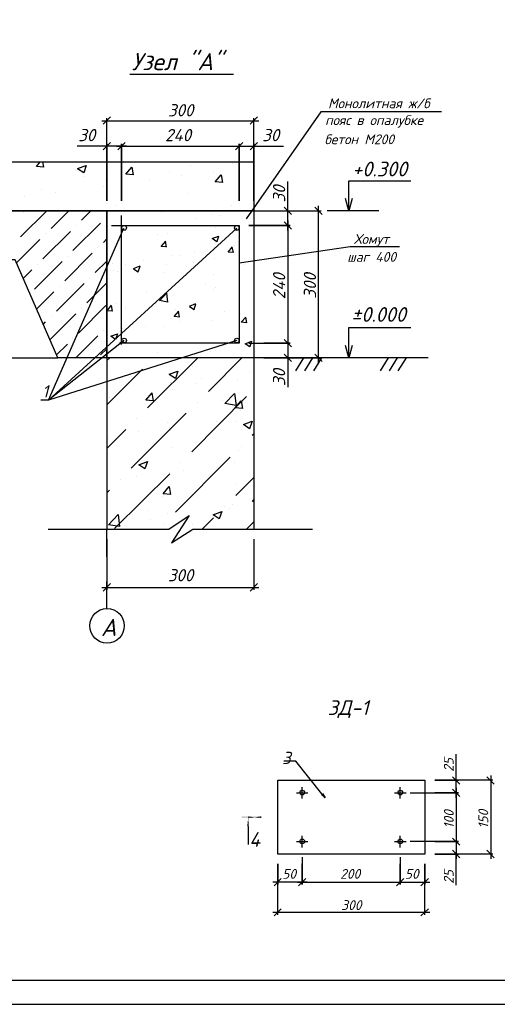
# Model space of a CAD drawing. Extents: x -119078 to 1619993, y 264752 to 340742.
# Tile 125 of 220: x 777157 to 786899, y 297220 to 317316. Entities that reach past the tile are written whole.
import ezdxf

# ---------------------------------------------------------------- set-up
doc = ezdxf.new("R2010")
doc.units = 0
doc.header["$MEASUREMENT"] = 0
doc.linetypes.add('CONTI', pattern=[0])
doc.layers.get('0').update_dxf_attribs({"color": 250, "linetype": 'CONTI'})
for name, color, linetype in [('PDF _Геометрия', 250, 'Continuous'), ('PDF _Сплошная заливка', 7, 'Continuous'), ('PDF _Текст', 7, 'Continuous')]:
    doc.layers.add(name, color=color, linetype=linetype)
doc.styles.add('ICOCPEUR', font='isocpeui.ttf')
doc.styles.add('PDF ISOCPEUR Italic', font='isocpeui.ttf')

msp = doc.modelspace()

# ---------------------------------------------------------------- linework, layer by layer
at = {"layer": 'PDF _Геометрия', "lineweight": -3}
msp.add_line((753204.302, 297220.374), (816197.944, 297220.374), dxfattribs=at)
at = {"layer": 'PDF _Геометрия', "lineweight": 30}
msp.add_lwpolyline([(754702.941, 297715.687), (815702.631, 297715.687), (815702.631, 326418.437), (754702.941, 326418.437)], close=True, dxfattribs=at)
at = {"layer": 'PDF _Геометрия', "color": 7, "lineweight": -3}
for points in [[(779405.085, 316207.37), (780649.717, 316207.37), (780922.774, 316207.37), (781246.633, 316207.37), (781519.69, 316207.37)], [(779011.374, 315331.047), (778858.971, 315184.993)], [(778935.173, 314784.933), (778935.173, 313616.502), (778935.173, 315305.647)], [(785761.6, 315432.65), (783297.736, 315432.65), (781773.696, 313254.543)], [(781856.249, 315184.993), (782008.653, 315331.047)], [(781932.451, 314784.933), (781932.451, 313616.502), (781932.451, 315305.647)], [(778833.57, 315254.845), (782034.053, 315254.845)], [(779335.233, 314734.132), (778935.173, 314734.132), (778331.907, 314734.132)], [(779011.374, 314810.334), (778858.971, 314657.93)], [(779132.028, 314734.132), (781735.595, 314734.132)], [(781532.39, 314734.132), (781932.451, 314734.132), (782535.716, 314734.132)], [(781856.249, 314657.93), (782008.653, 314810.334)], [(776153.8, 312416.321), (776433.207, 312416.321), (776433.207, 314416.623), (781932.451, 314416.623), (781932.451, 313413.297), (776433.207, 313413.297), (778935.173, 313413.297), (781932.451, 313413.297), (781932.451, 306917.077)], [(782624.619, 313013.237), (782624.619, 313413.297), (782624.619, 314016.563)], [(783869.251, 313413.297), (783869.251, 313667.304), (783869.251, 314029.263), (785132.934, 314029.263)], [(783253.285, 310314.416), (783253.285, 313514.9)], [(783939.103, 313667.304), (783869.251, 313413.297), (783805.749, 313667.304)], [(778935.173, 313413.297), (778935.173, 310416.019), (777931.846, 310416.019), (777061.874, 312416.321), (776433.207, 312416.321), (776433.207, 313413.297), (776153.8, 313413.297)], [(781830.848, 313413.297), (782675.42, 313413.297)], [(782135.656, 313413.297), (783304.086, 313413.297)], [(782700.821, 313337.095), (782554.767, 313489.499)], [(783329.487, 313337.095), (783177.083, 313489.499)], [(784485.217, 313413.297), (783431.09, 313413.297)], [(782624.619, 313216.442), (782624.619, 310612.874)], [(781583.192, 310765.278), (777747.692, 309552.396), (779284.432, 313064.038)], [(777747.692, 309552.396), (781583.192, 313064.038)], [(781633.993, 312352.819), (783901.002, 312689.378), (784904.328, 312689.378)], [(783869.251, 310416.019), (783869.251, 310663.675), (783869.251, 311031.985), (785132.934, 311031.985)], [(779284.432, 310765.278), (779201.879, 310701.776), (777747.692, 309552.396), (777677.84, 309552.396), (777588.937, 309552.396)], [(779195.529, 310714.477), (779284.432, 310765.278), (779214.58, 310689.076)], [(781830.848, 310714.477), (782675.42, 310714.477), (782135.656, 310714.477)], [(782624.619, 310816.079), (782624.619, 310416.019), (782624.619, 309812.753)], [(782554.767, 310492.221), (782700.821, 310339.817)], [(783177.083, 310492.221), (783329.487, 310339.817)], [(783939.103, 310663.675), (783869.251, 310416.019), (783805.749, 310663.675)], [(775614.036, 310416.019), (777931.846, 310416.019)], [(785488.543, 310416.019), (778935.173, 310416.019), (778935.173, 306917.077)], [(782675.42, 310416.019), (782135.656, 310416.019), (783304.086, 310416.019)], [(782948.477, 310416.019), (782783.373, 310149.312)], [(783126.282, 310416.019), (782967.528, 310149.312)], [(783310.437, 310416.019), (783151.682, 310149.312)], [(784675.722, 310416.019), (784510.618, 310149.312)], [(784853.527, 310416.019), (784694.773, 310149.312)], [(785037.682, 310416.019), (784872.577, 310149.312)], [(777734.991, 306917.077), (780198.855, 306917.077), (780611.616, 307196.485), (780256.007, 306637.67), (780687.818, 306917.077), (783132.632, 306917.077)], [(778935.173, 306713.872), (778935.173, 305678.795)], [(781932.451, 306713.872), (781932.451, 305678.795)], [(778833.57, 305729.596), (782034.053, 305729.596)], [(779011.374, 305805.798), (778858.971, 305653.394)], [(781856.249, 305653.394), (782008.653, 305805.798)], [(786060.058, 301436.884), (786060.058, 301792.493), (786060.058, 302325.907)], [(783386.639, 301436.884), (783323.137, 301513.086), (782789.723, 302179.854), (782719.871, 302179.854), (782542.067, 302179.854)], [(786136.26, 301716.291), (785983.856, 301862.345)], [(786834.778, 301716.291), (786688.725, 301862.345)], [(786764.927, 301887.746), (786764.927, 300192.252)], [(786809.378, 301792.493), (785621.897, 301792.493), (786110.86, 301792.493)], [(786060.058, 301640.089), (786060.058, 300439.908)], [(783335.837, 301525.786), (783386.639, 301436.884), (783310.437, 301500.386)], [(785120.234, 301538.487), (786110.86, 301538.487), (785621.897, 301538.487)], [(781818.148, 300852.669), (781818.148, 300484.359)], [(786060.058, 300636.763), (786060.058, 300192.252)], [(785621.897, 300541.511), (786110.86, 300541.511), (785120.234, 300541.511)], [(786809.378, 300287.504), (785621.897, 300287.504), (786110.86, 300287.504)], [(785983.856, 300363.706), (786136.26, 300211.302)], [(786060.058, 299652.487), (786060.058, 300287.504)], [(786688.725, 300363.706), (786834.778, 300211.302)], [(782421.413, 299049.222), (782421.413, 300090.649), (782421.413, 299665.188)], [(782916.726, 300224.002), (782916.726, 299665.188), (782916.726, 300090.649)], [(784917.028, 300224.002), (784917.028, 299665.188), (784917.028, 300090.649)], [(785418.691, 299049.222), (785418.691, 300090.649), (785418.691, 299665.188)], [(783018.329, 299715.989), (782319.811, 299715.989)], [(782491.265, 299785.841), (782345.211, 299639.787)], [(782821.474, 299715.989), (785018.631, 299715.989)], [(784821.776, 299715.989), (785520.294, 299715.989)], [(785342.49, 299639.787), (785494.893, 299785.841)], [(782319.811, 299100.023), (785520.294, 299100.023)], [(782491.265, 299169.875), (782345.211, 299023.821)], [(785342.49, 299023.821), (785494.893, 299169.875)]]:
    msp.add_lwpolyline(points, dxfattribs=at)
for points in [[(779309.832, 314810.334), (779157.428, 314657.93)], [(779233.63, 314784.933), (779233.63, 313616.502)], [(781557.791, 314657.93), (781710.195, 314810.334)], [(781633.993, 314784.933), (781633.993, 313616.502)], [(778935.173, 313413.297), (781932.451, 313413.297), (781932.451, 310416.019), (778935.173, 310416.019)], [(782675.42, 313114.839), (781830.848, 313114.839)], [(782554.767, 313191.041), (782700.821, 313038.637)], [(782554.767, 310790.679), (782700.821, 310638.275)], [(782421.413, 301792.493), (785418.691, 301792.493), (785418.691, 300287.504), (782421.413, 300287.504)], [(785983.856, 301614.689), (786136.26, 301462.285)], [(785983.856, 300611.363), (786136.26, 300465.309)], [(782992.928, 299785.841), (782846.874, 299639.787)], [(784840.826, 299639.787), (784993.23, 299785.841)]]:
    msp.add_lwpolyline(points, close=True, dxfattribs=at)
at = {"layer": 'PDF _Геометрия', "color": 8, "lineweight": -3, "true_color": 0x767676}
for points in [[(777652.439, 314308.671), (777500.035, 314321.371), (777576.237, 314416.623)], [(777646.089, 314308.671), (777627.038, 314416.623)], [(778154.102, 314403.923), (778154.102, 314403.923)], [(778338.257, 314276.92), (778516.062, 314340.421), (778465.26, 314188.017), (778338.257, 314270.57)], [(779278.081, 314397.573), (779278.081, 314397.573)], [(779474.937, 314149.916), (779322.533, 314162.617), (779443.186, 314308.671), (779468.586, 314149.916)], [(780637.017, 314340.421), (780637.017, 314340.421)], [(781500.639, 314378.522), (781500.639, 314378.522)], [(778458.91, 314111.815), (778458.91, 314111.815)], [(780217.906, 314213.418), (780217.906, 314213.418)], [(780459.212, 314130.866), (780459.212, 314130.866)], [(781100.579, 314219.768), (781100.579, 314219.768)], [(781297.434, 313991.162), (781145.03, 314003.863), (781265.683, 314149.916), (781291.084, 313991.162)], [(778858.971, 313921.31), (778858.971, 313921.31)], [(778916.122, 314035.613), (778916.122, 314035.613)], [(779811.495, 314054.664), (779811.495, 314054.664)], [(781170.431, 313997.512), (781170.431, 313997.512)], [(777258.729, 313711.755), (777258.729, 313711.755)], [(777595.288, 313845.108), (777595.288, 313845.108)], [(777893.745, 313794.307), (777893.745, 313794.307)], [(780605.266, 313768.906), (780605.266, 313768.906)], [(779125.677, 313514.9), (779125.677, 313514.9)], [(781468.889, 313533.95), (781468.889, 313533.95)], [(777176.177, 312886.233), (777709.591, 313413.297)], [(777233.328, 313387.897), (777233.328, 313387.897)], [(777798.493, 313051.338), (778160.452, 313413.297)], [(778414.459, 313222.792), (778604.964, 313413.297)], [(780059.152, 313387.897), (780059.152, 313387.897)], [(781075.178, 313343.445), (781075.178, 313343.445)], [(781227.582, 313318.045), (781227.582, 313318.045)], [(781932.451, 313413.297), (781932.451, 313413.297)], [(778243.004, 312606.826), (778808.169, 313165.641)], [(778300.156, 313108.489), (778300.156, 313108.489)], [(778916.122, 313279.944), (778916.122, 313279.944)], [(779551.139, 313102.139), (779551.139, 313102.139)], [(780751.32, 313260.893), (780751.32, 313260.893)], [(781081.528, 313121.19), (781081.528, 313121.19)], [(777627.038, 312435.372), (778192.203, 312994.186)], [(777684.19, 312943.385), (777684.19, 312943.385)], [(779970.249, 312930.685), (779970.249, 312930.685)], [(780173.455, 312943.385), (780173.455, 312943.385)], [(781151.38, 313083.089), (781151.38, 313083.089)], [(777087.274, 312346.469), (777569.887, 312829.082)], [(778865.321, 312771.93), (778935.173, 312841.782)], [(779182.829, 312803.681), (779182.829, 312803.681)], [(780154.404, 312683.028), (780040.101, 312689.378), (780135.354, 312797.331)], [(780154.404, 312676.678), (780129.004, 312797.331)], [(781532.39, 312702.079), (781532.39, 312702.079)], [(778077.9, 311984.51), (778636.715, 312549.675)], [(778135.052, 312492.523), (778135.052, 312492.523)], [(778751.018, 312657.627), (778751.018, 312657.627)], [(780249.657, 312505.223), (780249.657, 312505.223)], [(780421.111, 312511.574), (780421.111, 312511.574)], [(780725.919, 312568.725), (780725.919, 312568.725)], [(781526.04, 312562.375), (781411.737, 312568.725), (781500.639, 312683.028)], [(781449.838, 312663.978), (781449.838, 312663.978)], [(781519.69, 312562.375), (781494.289, 312676.678)], [(777461.934, 311819.406), (778020.749, 312378.22)], [(777512.735, 312321.069), (777512.735, 312321.069)], [(778693.866, 312155.964), (778935.173, 312390.92)], [(779049.475, 312346.469), (779049.475, 312346.469)], [(779316.182, 312321.069), (779316.182, 312321.069)], [(779481.287, 312238.516), (779614.64, 312289.318)], [(779684.492, 312409.971), (779684.492, 312409.971)], [(780148.054, 312314.718), (780148.054, 312314.718)], [(780700.519, 312365.52), (780700.519, 312365.52)], [(781125.98, 312448.072), (781125.98, 312448.072)], [(781722.895, 312327.419), (781722.895, 312327.419)], [(777226.978, 312035.311), (777404.783, 312213.116)], [(779068.526, 312200.415), (779068.526, 312200.415)], [(779157.428, 312168.665), (779157.428, 312168.665)], [(779481.287, 312232.166), (779576.539, 312168.665), (779614.64, 312282.968)], [(780090.903, 312155.964), (780090.903, 312155.964)], [(781106.929, 312111.513), (781106.929, 312111.513)], [(777906.446, 311368.544), (778471.61, 311933.709)], [(778528.762, 311539.998), (778935.173, 311946.409)], [(778579.563, 312041.661), (778579.563, 312041.661)], [(780948.175, 311914.658), (780948.175, 311914.658)], [(777500.035, 311406.645), (777855.644, 311762.254)], [(777963.597, 311876.557), (777963.597, 311876.557)], [(779747.994, 311755.904), (779747.994, 311755.904)], [(780008.35, 311578.099), (780154.404, 311736.853), (780173.455, 311552.699), (780008.35, 311584.449)], [(780224.256, 311819.406), (780224.256, 311819.406)], [(781100.579, 311813.055), (781100.579, 311813.055)], [(781151.38, 311844.806), (781151.38, 311844.806)], [(779055.826, 311368.544), (778941.523, 311374.894), (779030.425, 311489.197)], [(779138.378, 311533.648), (779138.378, 311533.648)], [(780040.101, 311654.301), (780040.101, 311654.301)], [(780122.653, 311679.702), (780122.653, 311679.702)], [(780617.966, 311470.146), (780751.32, 311520.948)], [(780617.966, 311463.796), (780713.219, 311400.295), (780751.32, 311514.598)], [(777773.092, 310784.328), (778300.156, 311311.392)], [(778357.307, 310917.682), (778916.122, 311482.847)], [(778414.459, 311425.695), (778414.459, 311425.695)], [(779049.475, 311368.544), (779030.425, 311482.847)], [(779309.832, 311444.746), (779309.832, 311444.746)], [(780421.111, 311247.891), (780306.808, 311260.591), (780402.061, 311368.544)], [(780325.859, 311400.295), (780325.859, 311400.295)], [(780414.761, 311247.891), (780395.711, 311368.544)], [(781341.885, 311355.843), (781341.885, 311355.843)], [(781653.043, 311317.742), (781653.043, 311317.742)], [(777633.389, 311095.487), (777684.19, 311146.288)], [(777798.493, 311254.241), (777798.493, 311254.241)], [(780446.512, 311158.988), (780446.512, 311158.988)], [(781081.528, 311178.039), (781081.528, 311178.039)], [(781760.996, 311247.891), (781786.397, 311127.237), (781672.094, 311139.938), (781767.346, 311247.891)], [(778865.321, 310974.833), (778865.321, 310974.833)], [(779112.977, 310898.631), (779112.977, 310898.631)], [(779246.331, 311006.584), (779246.331, 311006.584)], [(779728.943, 311063.736), (779728.943, 311063.736)], [(780103.603, 311044.685), (780103.603, 311044.685)], [(777906.446, 310473.17), (778135.052, 310695.426)], [(778243.004, 310809.729), (778243.004, 310809.729)], [(778300.156, 310416.019), (778751.018, 310866.881)], [(781075.178, 310708.126), (781075.178, 310708.126)], [(778808.169, 310473.17), (778935.173, 310600.174)], [(779963.899, 310517.621), (779963.899, 310517.621)], [(781056.128, 310543.022), (781056.128, 310543.022)], [(781151.38, 310568.423), (781151.38, 310568.423)], [(781627.643, 310631.924), (781627.643, 310631.924)], [(778935.173, 310466.82), (778935.173, 310466.82)], [(778935.174, 310358.867), (778992.326, 310416.019)], [(779767.046, 309393.642), (780789.423, 310416.019)], [(779881.349, 310409.669), (779881.349, 310409.669)], [(779951.199, 310428.719), (779951.199, 310428.719)], [(781005.329, 309730.201), (781684.796, 310416.019)], [(778935.174, 309457.144), (779659.093, 310181.063)], [(780205.208, 310079.46), (780383.012, 310142.962), (780332.211, 309990.558), (780205.208, 310073.11)], [(780687.82, 310231.864), (780687.82, 310231.864)], [(781837.2, 310123.911), (781837.2, 310123.911)], [(779201.881, 309977.857), (779201.881, 309977.857)], [(779411.437, 309939.756), (779411.437, 309939.756)], [(780236.958, 309908.006), (780236.958, 309908.006)], [(780770.372, 309882.605), (780770.372, 309882.605)], [(780871.975, 309996.908), (780871.975, 309996.908)], [(781595.894, 309958.807), (781595.894, 309958.807)], [(779849.598, 309698.45), (779881.349, 309539.696), (779728.945, 309552.396), (779855.949, 309698.45)], [(780275.059, 309768.302), (780275.059, 309768.302)], [(778992.326, 309603.198), (778992.326, 309603.198)], [(779951.201, 309596.847), (779951.201, 309596.847)], [(780668.77, 308498.269), (781786.399, 309622.248)], [(780776.723, 309507.945), (780776.723, 309507.945)], [(781303.786, 309539.696), (781303.786, 309539.696)], [(779430.487, 308161.71), (780554.467, 309285.689)], [(781653.046, 309349.191), (781653.046, 309349.191)], [(779544.79, 309171.386), (779544.79, 309171.386)], [(780173.457, 309088.834), (780173.457, 309088.834)], [(781164.083, 309120.585), (781164.083, 309120.585)], [(781564.143, 309114.235), (781564.143, 309114.235)], [(778935.174, 308561.77), (779322.535, 308949.131)], [(779570.191, 308911.03), (779570.191, 308911.03)], [(780205.208, 308993.582), (780205.208, 308993.582)], [(780243.309, 308923.73), (780243.309, 308923.73)], [(778960.575, 308758.626), (778960.575, 308758.626)], [(781900.702, 308834.828), (781932.453, 308866.578)], [(780262.359, 308587.171), (780262.359, 308587.171)], [(781621.295, 308530.02), (781621.295, 308530.02)], [(781678.446, 308612.572), (781678.446, 308612.572)], [(780332.211, 307266.337), (781449.84, 308383.966)], [(780440.164, 308276.013), (780440.164, 308276.013)], [(781532.392, 308269.663), (781532.392, 308269.663)], [(780211.558, 308079.158), (780211.558, 308079.158)], [(780497.315, 308117.259), (780497.315, 308117.259)], [(779093.929, 306929.778), (780217.908, 308047.407)], [(779208.232, 307939.454), (779208.232, 307939.454)], [(779538.44, 307990.255), (779538.44, 307990.255)], [(781564.143, 307602.895), (781932.453, 307971.205)], [(778935.174, 307660.047), (778985.976, 307710.848)], [(780236.958, 307628.296), (780084.555, 307640.996), (780205.208, 307787.05), (780230.608, 307628.296)], [(781551.443, 307831.501), (781551.443, 307831.501)], [(780071.854, 307577.495), (780071.854, 307577.495)], [(781932.453, 307475.892), (781907.052, 307482.242), (781932.453, 307513.993)], [(779767.046, 307291.737), (779767.046, 307291.737)], [(781341.887, 307374.289), (781341.887, 307374.289)], [(781437.14, 307329.838), (781437.14, 307329.838)], [(781500.642, 307418.741), (781500.642, 307418.741)], [(779830.548, 307113.933), (779830.548, 307113.933)], [(780179.807, 307228.236), (780179.807, 307228.236)], [(780878.325, 306917.077), (781113.281, 307152.034)], [(781125.982, 307234.586), (781125.982, 307234.586)], [(781780.049, 306917.077), (781932.453, 307069.481)], [(778947.875, 307005.98), (778947.875, 307005.98)], [(780103.605, 307037.731), (780103.605, 307037.731)], [(780681.47, 307018.68), (780681.47, 307018.68)]]:
    msp.add_lwpolyline(points, dxfattribs=at)
at = {"layer": 'PDF _Геометрия', "color": 1, "lineweight": -3}
for points in [[(779030.425, 313114.839), (781633.993, 313114.839), (781633.993, 310714.477), (779233.63, 310714.477), (779233.63, 313318.045)], [(778935.173, 306351.913), (778935.173, 306917.077)], [(778935.173, 306104.256), (778935.173, 306104.256)], [(778935.173, 305291.435), (778935.173, 305850.249)]]:
    msp.add_lwpolyline(points, dxfattribs=at)
at = {"layer": 'PDF _Геометрия', "color": 8, "lineweight": -3, "true_color": 0x767676}
for points in [[(781214.882, 312898.934), (781176.781, 312784.631), (781081.528, 312848.132)], [(779151.078, 310904.982), (779112.977, 310790.679), (779017.725, 310854.18)], [(781887.999, 310752.578), (781849.898, 310638.275), (781754.646, 310701.776)], [(781341.887, 309482.544), (781538.743, 309685.75), (781570.493, 309444.443)], [(781672.096, 309539.696), (781703.847, 309380.942), (781551.443, 309393.642)], [(781900.702, 309120.585), (781843.55, 308968.181), (781722.897, 309050.733)], [(779767.046, 308301.414), (779709.895, 308149.01), (779589.242, 308231.562)], [(781278.386, 307279.037), (781227.584, 307126.633), (781100.581, 307209.185)], [(779195.531, 306974.229), (778966.925, 307005.98), (779163.78, 307215.535)]]:
    msp.add_lwpolyline(points, close=True, dxfattribs=at)
at = {"layer": 'PDF _Геометрия', "color": 2, "lineweight": -3}
for points in [[(782916.729, 301633.739), (782916.729, 301652.79)], [(784917.031, 301633.739), (784917.031, 301652.79)], [(782802.426, 301538.487), (782821.476, 301538.487)], [(782827.826, 301538.487), (782834.176, 301538.487)], [(782840.527, 301538.487), (782878.628, 301538.487)], [(782884.978, 301538.487), (782891.328, 301538.487)], [(782897.678, 301538.487), (782935.779, 301538.487)], [(782916.729, 301621.039), (782916.729, 301627.389)], [(782916.729, 301576.588), (782916.729, 301614.689)], [(782916.729, 301563.887), (782916.729, 301570.238)], [(782916.729, 301519.436), (782916.729, 301557.537)], [(782916.729, 301506.736), (782916.729, 301513.086)], [(782916.729, 301462.285), (782916.729, 301500.386)], [(782916.729, 301449.584), (782916.729, 301455.935)], [(782916.729, 301424.184), (782916.729, 301443.234)], [(782942.129, 301538.487), (782948.479, 301538.487)], [(782954.83, 301538.487), (782992.931, 301538.487)], [(782999.281, 301538.487), (783005.631, 301538.487)], [(783011.981, 301538.487), (783037.382, 301538.487)], [(784802.728, 301538.487), (784821.778, 301538.487)], [(784828.129, 301538.487), (784834.479, 301538.487)], [(784840.829, 301538.487), (784878.93, 301538.487)], [(784885.28, 301538.487), (784891.63, 301538.487)], [(784897.98, 301538.487), (784936.081, 301538.487)], [(784917.031, 301621.039), (784917.031, 301627.389)], [(784917.031, 301576.588), (784917.031, 301614.689)], [(784917.031, 301563.887), (784917.031, 301570.238)], [(784917.031, 301519.436), (784917.031, 301557.537)], [(784917.031, 301506.736), (784917.031, 301513.086)], [(784917.031, 301462.285), (784917.031, 301500.386)], [(784917.031, 301449.584), (784917.031, 301455.935)], [(784917.031, 301424.184), (784917.031, 301443.234)], [(784942.431, 301538.487), (784948.782, 301538.487)], [(784955.132, 301538.487), (784993.233, 301538.487)], [(784999.583, 301538.487), (785005.933, 301538.487)], [(785012.283, 301538.487), (785037.684, 301538.487)], [(782916.729, 300636.763), (782916.729, 300655.814)], [(784917.031, 300636.763), (784917.031, 300655.814)], [(782802.426, 300541.511), (782821.476, 300541.511)], [(782827.826, 300541.511), (782834.176, 300541.511)], [(782840.527, 300541.511), (782878.628, 300541.511)], [(782884.978, 300541.511), (782891.328, 300541.511)], [(782897.678, 300541.511), (782935.779, 300541.511)], [(782916.729, 300624.063), (782916.729, 300630.413)], [(782916.729, 300579.612), (782916.729, 300617.713)], [(782916.729, 300566.911), (782916.729, 300573.262)], [(782916.729, 300522.46), (782916.729, 300560.561)], [(782916.729, 300509.76), (782916.729, 300516.11)], [(782916.729, 300465.309), (782916.729, 300503.41)], [(782916.729, 300452.608), (782916.729, 300458.959)], [(782916.729, 300420.858), (782916.729, 300446.258)], [(782942.129, 300541.511), (782948.479, 300541.511)], [(782954.83, 300541.511), (782992.931, 300541.511)], [(782999.281, 300541.511), (783005.631, 300541.511)], [(783011.981, 300541.511), (783037.382, 300541.511)], [(784802.728, 300541.511), (784821.778, 300541.511)], [(784828.129, 300541.511), (784834.479, 300541.511)], [(784840.829, 300541.511), (784878.93, 300541.511)], [(784885.28, 300541.511), (784891.63, 300541.511)], [(784897.98, 300541.511), (784936.081, 300541.511)], [(784917.031, 300624.063), (784917.031, 300630.413)], [(784917.031, 300579.612), (784917.031, 300617.713)], [(784917.031, 300566.911), (784917.031, 300573.262)], [(784917.031, 300522.46), (784917.031, 300560.561)], [(784917.031, 300509.76), (784917.031, 300516.11)], [(784917.031, 300465.309), (784917.031, 300503.41)], [(784917.031, 300452.608), (784917.031, 300458.959)], [(784917.031, 300420.858), (784917.031, 300446.258)], [(784942.431, 300541.511), (784948.782, 300541.511)], [(784955.132, 300541.511), (784993.233, 300541.511)], [(784999.583, 300541.511), (785005.933, 300541.511)], [(785012.283, 300541.511), (785037.684, 300541.511)]]:
    msp.add_lwpolyline(points, dxfattribs=at)
at = {"layer": 'PDF _Геометрия', "color": 7, "lineweight": -3}
for centre in [(779287.606, 313067.213), (781586.366, 313067.213), (779287.606, 310768.453), (781586.366, 310768.453), (782919.901, 301541.662), (784920.203, 301541.662), (782919.901, 300544.685), (784920.203, 300544.685)]:
    msp.add_circle(centre, 47.627, dxfattribs=at)
at = {"layer": 'PDF _Геометрия', "color": 1, "lineweight": -3}
msp.add_circle((778938.348, 304945.351), 352.434, dxfattribs=at)
at = {"layer": 'PDF _Сплошная заливка', "lineweight": 30, "transparency": 33554559}
for points in [[(781684.794, 301055.874), (781684.794, 301024.123), (782084.855, 301055.874)], [(781684.794, 301024.123), (782084.855, 301055.874), (782084.855, 301024.123)], [(781818.148, 301036.824), (781830.848, 300852.669), (781799.097, 300852.669)], [(781951.501, 301036.824), (781818.148, 301024.123), (781818.148, 301055.874)], [(781951.501, 301036.824), (782084.855, 301055.874), (782084.855, 301024.123)]]:
    msp.add_solid(points, dxfattribs=at)

# ---------------------------------------------------------------- texts
at = {"linetype": 'Continuous', "lineweight": 25, "ltscale": 15, "insert": (12863.76, 311222.017), "char_height": 250, "width": 17877.44941, "attachment_point": 1, "style": 'ICOCPEUR'}
msp.add_mtext('\\pi4862.31;{\\H1.16667x;\\LАнтисейсмические мероприятия\\P\\pi0;\\H0.71428x;\\l       Для обеспечения сейсмостойкости несущих конструкций и фундаментов соблюдены все условия КМК 2.01.03-19 «Строительство в сейсмических районах».\\P\\pi5355.138;\\H1.4x;\\LАнтикоррозионная защита\\l\\P\\pi0;\\H0.71428x;       Защита конструкций от коррозии должна производиться в соответствии КМК 2.03.11-96 "Защита строительных конструкций от коррозии" ГОСТ 9.402-2004 «Покрытия лакокрасочные. Подготовка (металлических поверхностей перед окрашиванием». Антикоррозионное покрытие должно обеспечивать защиту конструкций. \\P       \\A1;Все несущие металлоконструкции грунтовать и\\A0; окрасить эмалью ПФ-115 (ГОСТ6465-76) за 2 раза по грунтовке ГФ-021 (ГОСТ 25129-82)\\A1;.\\P      Для железобетонных конструкций использовать бетон \\A0;на портландцементе по ГОСТ 10178-85*,\\A1; водонепроницаемости W\\A0;4\\A1; и морозостойкостью F100\\A0;.\\A1;\\P\\A0;       \\A1;Все \\A0;поверхности бетонных и ж.б конструкций, соприкасающиеся с грунтом обмазать \\A1;\\C256;горячим битумом за 2 раза\\A0;\\C0; по ГОСТ 28379-89.}\\P\\pi5566.64787;{\\H1.16666x;\\LАнтипросадочные мероприятия\\A1;\\l\\P\\pi0;\\H0.71428x;        В соответствии с требованиями КМК 2.02.01-98 приняты противопросадочные мероприятия для первого типа грунтовых условий. Для устранения просадочных свойств грунтов I типа предусмотрено уплотнение тяжелыми трамбовками грунтов в основании котлованов и устройство подготовки из бетона класса В7,5. Насыпные грунты и строительный мусор толщиной до 1,5м удалить и заменить засыпкой из ГПС до бетонной подготовки.}', dxfattribs=at)
at = {"layer": 'PDF _Текст', "lineweight": 30, "attachment_point": 7, "style": 'PDF ISOCPEUR Italic'}
for s, insert, char_height in [('Узел "А"', (779443.768, 316284.259), 349.9945), ('Монолитная ж/б', (783446.578, 315508.856), 199.99451), ('300', (780181.207, 315342.984), 249.9972), ('пояс в опалубке', (783386.639, 315111.288), 199.99451), ('30', (778350.957, 314835.358), 249.9972), ('240', (780122.653, 314835.358), 249.9972), ('30', (782103.905, 314835.358), 249.9972), ('бетон М200', (783373.938, 314774.729), 199.9945), ('+0.300', (783940.321, 314118.647), 299.9961), ('Хомут', (783977.204, 312685.524), 199.9945), ('шаг 400', (783837.5, 312374.366), 199.9945), ('±0.000', (783920.161, 311149.965), 299.9961), ('1', (777615.041, 309605.942), 249.997), ('300', (780178.524, 305852.804), 249.9972), ('А', (778814.93, 304737.408), 349.994), ('ЗД-1', (783437.44, 303063.094), 299.9961), ('3', (782510.316, 302124.233), 249.997), ('4', (781837.198, 300434.125), 299.996), ('50', (782511.338, 299782.469), 199.9945), ('200', (783692.469, 299782.469), 199.9945), ('50', (785013.303, 299782.469), 199.9945), ('300', (783714.587, 299145.424), 199.9945)]:
    msp.add_mtext(s, dxfattribs=dict(at, insert=insert, char_height=char_height))
at = {"layer": 'PDF _Текст', "lineweight": 30, "attachment_point": 7, "rotation": 90, "style": 'PDF ISOCPEUR Italic'}
for s, insert, char_height in [('30', (782573.817, 313584.752), 249.9972), ('240', (782573.817, 311609.85), 249.9972), ('300', (783202.484, 311622.55), 249.9972), ('30', (782573.817, 309838.154), 249.9972), ('25', (786009.257, 301963.948), 199.9945), ('100', (786009.257, 300808.218), 199.9945), ('150', (786714.125, 300808.218), 199.9945), ('25', (786009.257, 299677.888), 199.9945)]:
    msp.add_mtext(s, dxfattribs=dict(at, insert=insert, char_height=char_height))

doc.saveas('drawing.dxf')
